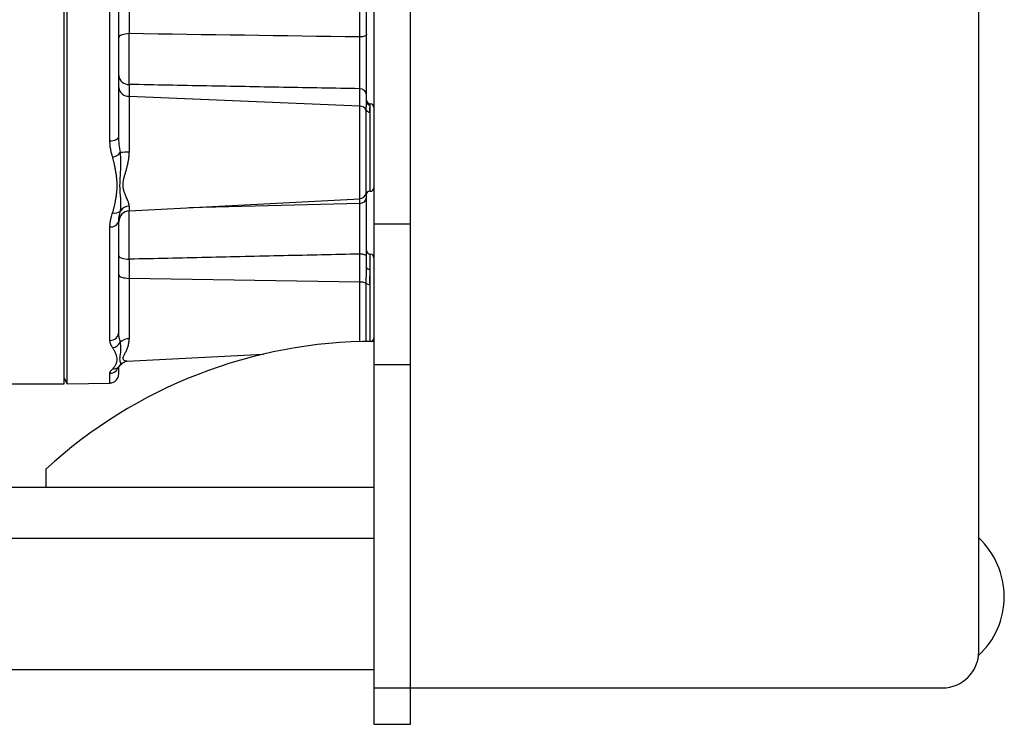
# Model space of a CAD drawing. Header units: inches. Extents: x -20.4 to 25.6, y -29.8 to 30.6.
# Tile 6 of 10: x 15 to 25.6, y -8.9 to -1.2. Entities that reach past the tile are written whole.
import ezdxf

# ---------------------------------------------------------------- set-up
doc = ezdxf.new("R2010")
doc.units = ezdxf.units.IN
doc.header["$MEASUREMENT"] = 0

msp = doc.modelspace()

# ---------------------------------------------------------------- linework, layer by layer
at = {"color": 7, "linetype": 'Continuous', "lineweight": 25}
for p, q in [((18.78, 5.507), (18.78, -8.853)), ((19.173, -8.853), (19.173, 5.507)), ((15.467, -5.177), (15.467, 4.682)), ((25.315, -8.066), (25.315, 4.73)), ((15.433, -5.177), (15.433, 0)), ((15.927, -2.555), (15.927, -0.564)), ((18.626, -1.433), (18.626, -0.868)), ((16.136, -1.036), (16.136, -1.397)), ((16.136, -1.946), (16.136, -2.677)), ((18.626, -3.23), (18.626, -1.992)), ((18.626, -2.179), (16.136, -2.074)), ((18.701, -2.13), (18.701, -2.056)), ((16.136, -3.31), (18.626, -3.179)), ((18.701, -3.163), (18.701, -3.118)), ((18.734, -3.099), (18.74, -3.099)), ((15.927, -4.708), (15.927, -3.483)), ((18.78, -3.452), (19.173, -3.452)), ((18.626, -4.721), (18.626, -3.776)), ((18.701, -3.92), (18.701, -3.801)), ((16.136, -3.832), (16.136, -4.691)), ((18.626, -4.079), (16.136, -4.039)), ((16.111, -4.934), (17.585, -4.857)), ((16.022, -4.993), (16.021, -4.994)), ((16.022, -4.994), (16.046, -4.969)), ((16.022, -4.994), (16.025, -4.99)), ((16.04, -4.97), (16.044, -4.968)), ((16.11, -4.934), (16.112, -4.933)), ((19.173, -4.973), (18.78, -4.973)), ((14.331, -5.177), (15.433, -5.177)), ((15.433, -5.118), (15.467, -5.177)), ((15.467, -5.177), (15.927, -5.169)), ((15.236, -6.097), (15.236, -6.294)), ((0.276, -6.294), (18.78, -6.294)), ((0.079, -8.262), (18.78, -8.262)), ((18.78, -8.459), (24.921, -8.459)), ((18.78, -8.853), (19.173, -8.853))]:
    msp.add_line(p, q, dxfattribs=at)
at = {"color": 8, "linetype": 'Continuous', "lineweight": 25}
for p, q in [((18.697, -3.126), (18.697, -2.223)), ((18.74, -3.099), (18.74, -2.154)), ((18.734, -2.244), (18.734, -3.099)), ((16.136, -3.259), (16.136, -3.31)), ((18.626, -3.23), (16.787, -3.276)), ((18.74, -4.719), (18.74, -3.777)), ((18.697, -4.72), (18.697, -4.096)), ((18.734, -4.104), (18.734, -4.719)), ((15.927, -5.169), (15.927, -5.062)), ((0.276, -6.845), (18.78, -6.845))]:
    msp.add_line(p, q, dxfattribs=at)
at = {"color": 7, "linetype": 'Continuous', "lineweight": 25, "flags": 128}
for points in [[(16.136, -1.397), (16.113, -1.398), (16.092, -1.401), (16.073, -1.405), (16.056, -1.41), (16.042, -1.416), (16.032, -1.423), (16.026, -1.431), (16.024, -1.439)], [(18.701, -1.403), (18.699, -1.409), (18.695, -1.414), (18.688, -1.419), (18.679, -1.424), (18.668, -1.428), (18.655, -1.43), (18.641, -1.432), (18.626, -1.433)], [(15.927, -2.555), (15.946, -2.554), (15.964, -2.551), (15.981, -2.547), (15.995, -2.541), (16.007, -2.533), (16.016, -2.525), (16.022, -2.516), (16.024, -2.507)], [(16.024, -3.796), (16.026, -3.803), (16.032, -3.809), (16.042, -3.815), (16.056, -3.821), (16.073, -3.825), (16.092, -3.829), (16.113, -3.831), (16.136, -3.832)], [(18.701, -3.801), (18.699, -3.796), (18.695, -3.792), (18.688, -3.788), (18.679, -3.784), (18.668, -3.781), (18.655, -3.779), (18.641, -3.777), (18.626, -3.776)], [(18.74, -3.945), (18.732, -3.945), (18.725, -3.943), (18.718, -3.941), (18.712, -3.938), (18.707, -3.934), (18.704, -3.929), (18.702, -3.925), (18.701, -3.92)], [(16.024, -4.002), (16.026, -4.009), (16.032, -4.016), (16.042, -4.022), (16.056, -4.027), (16.073, -4.032), (16.092, -4.035), (16.113, -4.038), (16.136, -4.039)]]:
    msp.add_lwpolyline(points, dxfattribs=at)
at = {"color": 7, "linetype": 'Continuous', "lineweight": 25}
for centre, radius, start, end in [((16.13, -1.839), 0.107, 186.2757, 272.8274), ((16.13, -1.967), 0.107, 186.2757, 272.8274), ((18.63, -2.064), 0.0715, 6.2757, 92.8274), ((18.74, -2.115), 0.0394, 180, 270), ((18.627, -2.258), 0.0782, 26.602, 90.3809), ((18.732, -2.205), 0.0396, 206.8621, 272.8841), ((18.74, -2.129), 0.0388, 180.8543, 270.8295), ((18.74, -2.193), 0.0394, 360, 90), ((15.926, -2.582), 0.151, 281.5622, 318.7087), ((16.129, -3.589), 0.912, 89.5637, 95.5889), ((18.74, -3.06), 0.0394, 270, 0), ((18.622, -3.1), 0.0787, 273, 341.3036), ((18.628, -3.157), 0.0728, 268.3876, 355.2679), ((18.734, -3.138), 0.0394, 90, 161.3036), ((16.14, -3.378), 0.12, 92.0554, 146.7096), ((15.982, -3.244), 0.0896, 253.4533, 310.1023), ((16.142, -3.428), 0.118, 93, 180), ((15.939, -3.397), 0.0867, 261.8629, 347.0202), ((18.74, -3.738), 0.0394, 180, 270), ((18.74, -3.817), 0.0394, 360, 90), ((18.634, -4.203), 0.125, 59.9513, 93.6922), ((18.729, -4.039), 0.0649, 240.4006, 274.6034), ((15.93, -4.614), 0.0942, 268.3912, 357.2662), ((18.78, -9.964), 5.245, 90, 132.501), ((15.943, -4.68), 0.108, 277.206, 333.4955), ((16.134, -4.828), 0.137, 89.3689, 133.5399), ((18.74, -4.683), 0.0394, 292.6009, 0), ((15.925, -5.07), 0.0984, 271, 0), ((24.724, -7.475), 0.866, 312.7478, 47.0141), ((24.921, -8.066), 0.394, 270, 0)]:
    msp.add_arc(centre, radius, start, end, dxfattribs=at)
at = {"color": 8, "linetype": 'Continuous', "lineweight": 25}
for centre, radius, start, end in [((15.926, -4.965), 0.0979, 270.5135, 343.5586), ((15.962, -4.928), 0.0887, 266.7403, 312.4411)]:
    msp.add_arc(centre, radius, start, end, dxfattribs=at)
at = {"color": 7, "linetype": 'Continuous', "lineweight": 25}
for points in [[(16.024, -2.507), (16.024, -1.905), (16.024, -1.241), (16.024, -0.553)], [(18.701, -1.403), (18.701, -1.224), (18.701, -1.039), (18.701, -0.85)], [(18.626, -1.433), (17.796, -1.421), (16.966, -1.409), (16.136, -1.397)], [(18.734, -2.244), (18.734, -2.208), (18.74, -2.182), (18.74, -2.168)], [(16.04, -2.681), (16.03, -2.621), (16.024, -2.563), (16.024, -2.507)], [(16.024, -3.417), (16.024, -3.386), (16.03, -3.352), (16.04, -3.313)], [(16.024, -4.618), (16.024, -4.334), (16.024, -3.925), (16.024, -3.417)], [(18.734, -4.104), (18.734, -4.045), (18.74, -3.992), (18.74, -3.945)], [(16.04, -4.729), (16.03, -4.692), (16.024, -4.655), (16.024, -4.618)]]:
    msp.add_open_spline(points, degree=3, dxfattribs=at)
for points, knots in [([(16.136, -1.946), (16.135, -1.885), (16.134, -1.798), (16.134, -1.6), (16.135, -1.493), (16.136, -1.397)], [0, 0, 0, 0, 0.5, 0.5, 1, 1, 1, 1]), ([(18.626, -1.992), (18.626, -1.99), (18.626, -1.984), (18.626, -1.976), (18.626, -1.967), (18.627, -1.958), (18.627, -1.949), (18.627, -1.94), (18.627, -1.93), (18.627, -1.921), (18.627, -1.911), (18.627, -1.901), (18.627, -1.891), (18.627, -1.863), (18.627, -1.814), (18.627, -1.741), (18.627, -1.664), (18.627, -1.603), (18.627, -1.56), (18.627, -1.535), (18.627, -1.51), (18.627, -1.484), (18.626, -1.458), (18.626, -1.441), (18.626, -1.433)], [0, 0, 0, 0, 0.02178, 0.04344, 0.064967, 0.086345, 0.107559, 0.128597, 0.149443, 0.170085, 0.19051, 0.210705, 0.230659, 0.250361, 0.37628, 0.50022, 0.624111, 0.749872, 0.789457, 0.83002, 0.871464, 0.913683, 0.956568, 1, 1, 1, 1]), ([(18.701, -2.056), (18.701, -2.053), (18.701, -2.047), (18.701, -2.038), (18.701, -2.029), (18.701, -2.019), (18.701, -2.009), (18.701, -1.999), (18.701, -1.988), (18.701, -1.978), (18.701, -1.967), (18.701, -1.955), (18.701, -1.944), (18.701, -1.932), (18.701, -1.92), (18.701, -1.908), (18.701, -1.896), (18.701, -1.883), (18.701, -1.87), (18.701, -1.857), (18.701, -1.844), (18.701, -1.826), (18.701, -1.804), (18.701, -1.776), (18.701, -1.748), (18.701, -1.719), (18.701, -1.69), (18.701, -1.661), (18.701, -1.632), (18.701, -1.603), (18.701, -1.574), (18.701, -1.545), (18.701, -1.516), (18.701, -1.487), (18.701, -1.459), (18.701, -1.431), (18.701, -1.413), (18.701, -1.403)], [0, 0, 0, 0, 0.020133, 0.040234, 0.060305, 0.080352, 0.100376, 0.12038, 0.140368, 0.160342, 0.180305, 0.200259, 0.220207, 0.240152, 0.260095, 0.28004, 0.299988, 0.319942, 0.339906, 0.35988, 0.379869, 0.399875, 0.43994, 0.48011, 0.520374, 0.560535, 0.600584, 0.640547, 0.680448, 0.720309, 0.760152, 0.799997, 0.839864, 0.879774, 0.919751, 0.959817, 1, 1, 1, 1]), ([(18.626, -1.992), (18.352, -1.987), (17.8, -1.977), (16.97, -1.962), (16.415, -1.951), (16.136, -1.946)], [0, 0, 0, 0, 0.330666, 0.664, 1, 1, 1, 1]), ([(18.697, -2.223), (18.697, -2.22), (18.697, -2.213), (18.697, -2.204), (18.697, -2.195), (18.697, -2.187), (18.698, -2.178), (18.699, -2.169), (18.699, -2.159), (18.7, -2.148), (18.701, -2.138), (18.701, -2.132), (18.701, -2.13)], [0, 0, 0, 0, 0.082631, 0.165488, 0.248612, 0.332044, 0.415825, 0.499993, 0.626406, 0.751786, 0.876271, 1, 1, 1, 1]), ([(15.957, -2.73), (15.955, -2.724), (15.951, -2.712), (15.946, -2.695), (15.942, -2.677), (15.938, -2.661), (15.935, -2.642), (15.931, -2.621), (15.929, -2.599), (15.927, -2.577), (15.927, -2.563), (15.927, -2.555)], [0, 0, 0, 0, 0.105361, 0.207984, 0.307915, 0.405201, 0.499895, 0.628798, 0.754998, 0.87867, 1, 1, 1, 1]), ([(15.957, -3.33), (15.958, -3.326), (15.961, -3.317), (15.965, -3.303), (15.969, -3.289), (15.973, -3.274), (15.978, -3.253), (15.984, -3.224), (15.991, -3.187), (15.997, -3.149), (16.003, -3.099), (16.007, -3.037), (16.003, -2.974), (15.997, -2.923), (15.991, -2.884), (15.984, -2.844), (15.977, -2.809), (15.971, -2.78), (15.964, -2.754), (15.959, -2.738), (15.957, -2.73)], [0, 0, 0, 0, 0.023343, 0.04752, 0.072538, 0.098407, 0.125132, 0.182139, 0.250227, 0.317031, 0.375383, 0.500408, 0.625223, 0.683372, 0.750085, 0.818072, 0.875023, 0.919031, 0.960678, 1, 1, 1, 1]), ([(16.04, -3.313), (16.049, -3.272), (16.046, -3.228), (16.041, -3.136), (16.036, -3.087), (16.036, -2.982), (16.041, -2.927), (16.046, -2.811), (16.049, -2.751), (16.04, -2.681)], [0, 0, 0, 0, 0.25, 0.25, 0.5, 0.5, 0.75, 0.75, 1, 1, 1, 1]), ([(16.136, -3.259), (16.136, -3.258), (16.135, -3.255), (16.135, -3.25), (16.134, -3.244), (16.132, -3.235), (16.129, -3.223), (16.122, -3.202), (16.111, -3.178), (16.1, -3.15), (16.092, -3.131), (16.082, -3.107), (16.074, -3.079), (16.07, -3.051), (16.069, -3.031), (16.07, -3.011), (16.073, -2.984), (16.081, -2.95), (16.091, -2.913), (16.102, -2.876), (16.111, -2.844), (16.117, -2.818), (16.123, -2.792), (16.128, -2.768), (16.131, -2.741), (16.134, -2.72), (16.135, -2.697), (16.135, -2.683), (16.136, -2.677)], [0, 0, 0, 0, 0.012069, 0.028003, 0.047786, 0.07141, 0.10946, 0.142449, 0.237815, 0.285127, 0.320869, 0.356372, 0.42725, 0.474994, 0.49866, 0.522128, 0.570308, 0.623862, 0.677636, 0.731551, 0.785399, 0.81226, 0.839075, 0.892596, 0.911452, 0.946133, 0.975726, 1, 1, 1, 1]), ([(18.701, -3.801), (18.701, -3.796), (18.701, -3.787), (18.701, -3.773), (18.701, -3.758), (18.701, -3.744), (18.701, -3.73), (18.701, -3.715), (18.701, -3.701), (18.701, -3.686), (18.701, -3.672), (18.701, -3.657), (18.701, -3.643), (18.701, -3.628), (18.701, -3.613), (18.701, -3.599), (18.701, -3.584), (18.701, -3.57), (18.701, -3.555), (18.701, -3.541), (18.701, -3.526), (18.701, -3.507), (18.701, -3.484), (18.701, -3.455), (18.701, -3.428), (18.701, -3.401), (18.701, -3.374), (18.701, -3.349), (18.701, -3.324), (18.701, -3.301), (18.701, -3.278), (18.701, -3.256), (18.701, -3.235), (18.701, -3.215), (18.701, -3.197), (18.701, -3.179), (18.701, -3.169), (18.701, -3.163)], [0, 0, 0, 0, 0.020133, 0.040234, 0.060305, 0.080352, 0.100376, 0.12038, 0.140368, 0.160342, 0.180305, 0.200259, 0.220207, 0.240152, 0.260095, 0.28004, 0.299988, 0.319942, 0.339906, 0.35988, 0.379869, 0.399875, 0.43994, 0.48011, 0.520374, 0.560535, 0.600584, 0.640547, 0.680448, 0.720309, 0.760152, 0.799997, 0.839864, 0.879774, 0.919751, 0.959817, 1, 1, 1, 1]), ([(18.626, -3.776), (18.626, -3.772), (18.626, -3.763), (18.626, -3.75), (18.626, -3.737), (18.627, -3.724), (18.627, -3.711), (18.627, -3.698), (18.627, -3.685), (18.627, -3.672), (18.627, -3.66), (18.627, -3.647), (18.627, -3.634), (18.627, -3.6), (18.627, -3.544), (18.627, -3.468), (18.627, -3.397), (18.627, -3.347), (18.627, -3.314), (18.627, -3.296), (18.627, -3.278), (18.627, -3.261), (18.626, -3.245), (18.626, -3.235), (18.626, -3.23)], [0, 0, 0, 0, 0.02178, 0.04344, 0.064967, 0.086345, 0.107559, 0.128597, 0.149443, 0.170085, 0.19051, 0.210705, 0.230659, 0.250361, 0.37628, 0.50022, 0.624111, 0.749872, 0.789457, 0.83002, 0.871464, 0.913683, 0.956568, 1, 1, 1, 1]), ([(15.927, -3.483), (15.927, -3.48), (15.927, -3.473), (15.928, -3.462), (15.928, -3.451), (15.93, -3.44), (15.931, -3.429), (15.933, -3.418), (15.936, -3.402), (15.941, -3.382), (15.948, -3.356), (15.954, -3.339), (15.957, -3.33)], [0, 0, 0, 0, 0.0690508, 0.138842, 0.2094096, 0.2807886, 0.3530126, 0.4261142, 0.5001248, 0.6593592, 0.8259094, 1, 1, 1, 1]), ([(18.626, -3.776), (18.352, -3.783), (17.8, -3.795), (16.97, -3.814), (16.415, -3.826), (16.136, -3.832)], [0, 0, 0, 0, 0.330666, 0.664, 1, 1, 1, 1]), ([(18.697, -4.096), (18.697, -4.09), (18.697, -4.08), (18.697, -4.065), (18.697, -4.05), (18.697, -4.035), (18.698, -4.02), (18.699, -4.002), (18.699, -3.983), (18.7, -3.961), (18.701, -3.94), (18.701, -3.926), (18.701, -3.92)], [0, 0, 0, 0, 0.082631, 0.165488, 0.248612, 0.332044, 0.415825, 0.499993, 0.626406, 0.751786, 0.876271, 1, 1, 1, 1]), ([(15.957, -4.788), (15.955, -4.785), (15.951, -4.78), (15.946, -4.772), (15.942, -4.764), (15.938, -4.757), (15.935, -4.748), (15.931, -4.739), (15.929, -4.729), (15.927, -4.718), (15.927, -4.711), (15.927, -4.708)], [0, 0, 0, 0, 0.105361, 0.207984, 0.307915, 0.405201, 0.499895, 0.628798, 0.754998, 0.87867, 1, 1, 1, 1]), ([(15.957, -5.017), (15.958, -5.016), (15.961, -5.013), (15.965, -5.008), (15.969, -5.004), (15.973, -4.999), (15.978, -4.992), (15.984, -4.982), (15.991, -4.969), (15.997, -4.956), (16.003, -4.938), (16.007, -4.914), (16.003, -4.89), (15.997, -4.87), (15.991, -4.853), (15.984, -4.837), (15.977, -4.822), (15.971, -4.81), (15.964, -4.799), (15.959, -4.791), (15.957, -4.788)], [0, 0, 0, 0, 0.023343, 0.04752, 0.072538, 0.098407, 0.125132, 0.182139, 0.250227, 0.317031, 0.375383, 0.500408, 0.625223, 0.683372, 0.750085, 0.818072, 0.875023, 0.919031, 0.960678, 1, 1, 1, 1]), ([(16.024, -5.07), (16.024, -5.067), (16.024, -5.061), (16.024, -5.011), (16.024, -4.992)], [0, 0, 0, 0, 0.600265, 1, 1, 1, 1]), ([(16.042, -4.973), (16.055, -4.961), (16.078, -4.938), (16.1, -4.935), (16.11, -4.934)], [0, 0, 0, 0, 0.539079, 1, 1, 1, 1]), ([(15.927, -5.062), (15.927, -5.061), (15.927, -5.06), (15.928, -5.057), (15.928, -5.054), (15.93, -5.05), (15.931, -5.047), (15.933, -5.044), (15.936, -5.039), (15.941, -5.033), (15.948, -5.025), (15.954, -5.02), (15.957, -5.017)], [0, 0, 0, 0, 0.069051, 0.138842, 0.20941, 0.280789, 0.353013, 0.426114, 0.500125, 0.659359, 0.825909, 1, 1, 1, 1])]:
    msp.add_open_spline(points, degree=3, knots=knots, dxfattribs=at)
at = {"color": 8, "linetype": 'Continuous', "lineweight": 25}
for points, knots in [([(16.136, -3.832), (16.135, -3.782), (16.134, -3.681), (16.134, -3.527), (16.134, -3.396), (16.135, -3.338), (16.135, -3.311)], [0, 0, 0, 0, 0.262736, 0.525258, 0.787508, 1, 1, 1, 1]), ([(16.044, -4.968), (16.045, -4.968), (16.048, -4.967), (16.042, -4.951), (16.032, -4.914), (16.042, -4.851), (16.048, -4.789), (16.043, -4.749), (16.04, -4.729)], [0, 0, 0, 0, 0.034554, 0.172357, 0.443872, 0.715671, 0.854021, 1, 1, 1, 1]), ([(16.111, -4.932), (16.108, -4.933), (16.103, -4.934), (16.092, -4.931), (16.081, -4.926), (16.072, -4.917), (16.068, -4.902), (16.073, -4.882), (16.088, -4.854), (16.106, -4.82), (16.121, -4.782), (16.133, -4.739), (16.135, -4.707), (16.136, -4.691)], [0, 0, 0, 0, 0.066627, 0.1232051, 0.1975559, 0.2882707, 0.3611872, 0.4611022, 0.5724161, 0.6807608, 0.7896793, 0.8914463, 1, 1, 1, 1])]:
    msp.add_open_spline(points, degree=3, knots=knots, dxfattribs=at)

doc.saveas('drawing.dxf')
